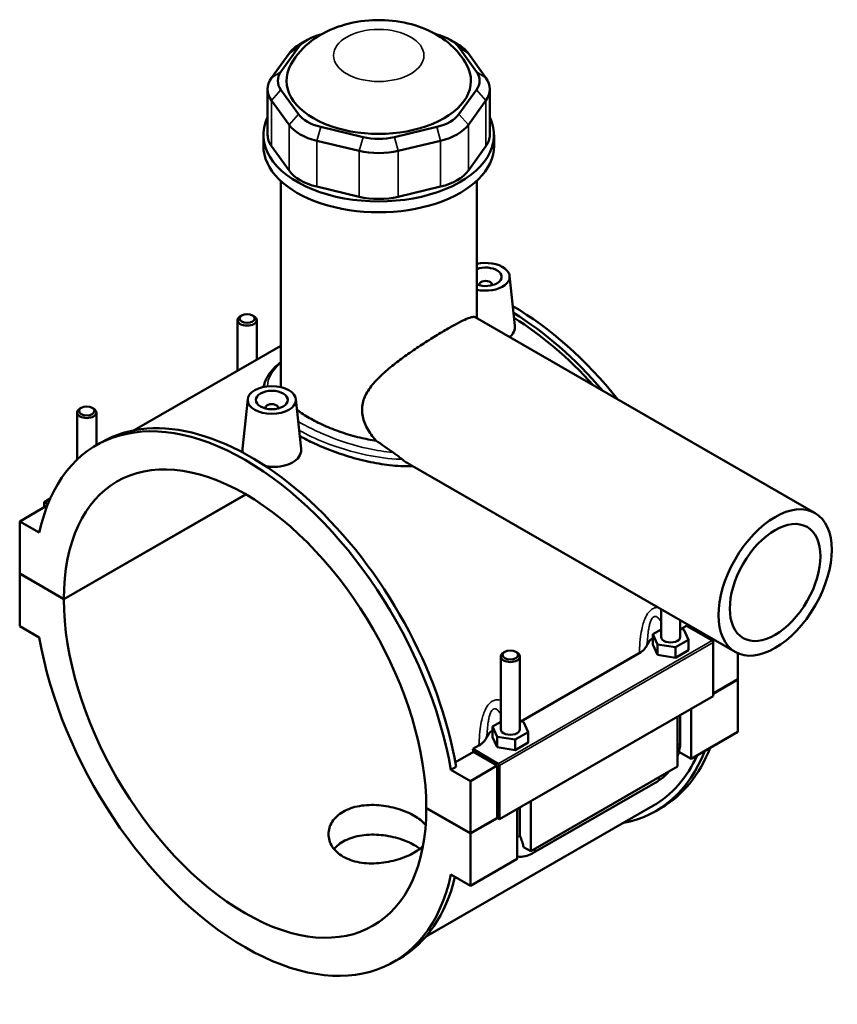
# Model space of a CAD drawing. Header units: millimetres. Extents: x 0 to 898, y -421 to 997.
# Tile 7 of 7: x 612 to 868, y 690 to 997. Entities that reach past the tile are written whole.
import ezdxf

# ---------------------------------------------------------------- set-up
doc = ezdxf.new("R2010")
doc.units = ezdxf.units.MM
doc.layers.add('Visible (ANSI)', color=7, linetype='Continuous', lineweight=50)
doc.layers.add('Visible Narrow (ANSI)', color=7, linetype='Continuous', lineweight=35)

msp = doc.modelspace()

# ---------------------------------------------------------------- linework, layer by layer
at = {"layer": 'Visible (ANSI)'}
for p, q in [((706.4, 992.44), (706.62, 992.493)), ((742.396, 992.493), (742.616, 992.44)), ((702.212, 990.822), (699.941, 989.504)), ((746.804, 990.822), (749.075, 989.504)), ((696.516, 986.54), (691.044, 978.933)), ((694.001, 980.844), (699.472, 988.451)), ((749.544, 988.451), (755.016, 980.844)), ((757.972, 978.933), (752.5, 986.54)), ((689.826, 975.407), (689.826, 961.1)), ((699.472, 967.595), (694.001, 975.202)), ((755.016, 975.202), (749.544, 967.595)), ((759.19, 975.407), (759.19, 961.1)), ((691.044, 971.881), (696.516, 964.274)), ((752.5, 964.274), (757.972, 971.881)), ((719.61, 960.455), (706.4, 963.606)), ((742.616, 963.606), (729.406, 960.455)), ((688.508, 957.715), (688.508, 961.1)), ((705.175, 959.287), (718.385, 956.136)), ((730.631, 956.136), (743.841, 959.287)), ((760.508, 957.715), (760.508, 961.1)), ((696.516, 949.967), (691.044, 957.574)), ((757.972, 957.574), (752.5, 949.967)), ((693.908, 883.193), (693.908, 946.794)), ((755.108, 903.948), (755.108, 946.794)), ((718.385, 941.829), (705.175, 944.98)), ((743.841, 944.98), (730.631, 941.829)), ((765.369, 917.111), (767.029, 901.635)), ((755.884, 914.392), (755.884, 914.206)), ((759.884, 914.392), (759.884, 914.206)), ((680.425, 903.336), (680.425, 887.551)), ((681.722, 904.8), (681.296, 904.553)), ((685.129, 904.8), (685.555, 904.553)), ((686.425, 903.336), (686.425, 891.006)), ((754.663, 904.204), (860.728, 843.126)), ((693.908, 895.315), (648.129, 868.952)), ((631.658, 875.97), (631.233, 875.723)), ((635.066, 875.97), (635.492, 875.723)), ((683.647, 878.672), (681.983, 863.149)), ((689.133, 875.767), (689.133, 875.953)), ((693.133, 875.767), (693.133, 875.953)), ((698.618, 878.672), (700.278, 863.196)), ((630.362, 859.792), (630.362, 874.506)), ((636.362, 864.281), (636.362, 874.506)), ((636.367, 864.284), (638.036, 865.245)), ((734.221, 858.278), (835.776, 799.796)), ((626.22, 816.287), (682.972, 848.969)), ((683.043, 848.928), (626.22, 816.206)), ((620.776, 845.343), (612.432, 840.538)), ((621.969, 847.662), (620.068, 846.567)), ((620.068, 846.567), (621.223, 845.902)), ((620.068, 844.935), (620.068, 846.567)), ((620.962, 845.235), (620.776, 845.343)), ((618.549, 837.015), (612.432, 840.538)), ((612.432, 840.538), (612.432, 824.228)), ((612.432, 824.228), (626.22, 816.287)), ((612.432, 824.146), (612.503, 824.187)), ((612.432, 824.146), (612.432, 807.836)), ((626.22, 816.206), (612.432, 824.146)), ((812.654, 804.476), (812.654, 813.111)), ((818.654, 804.476), (818.654, 809.656)), ((612.432, 807.836), (618.549, 804.313)), ((812.654, 806.82), (810.077, 805.336)), ((810.077, 805.336), (811.572, 802.125)), ((810.077, 802.066), (810.077, 805.336)), ((819.737, 806.827), (818.654, 806.994)), ((818.917, 806.953), (820.639, 807.945)), ((821.231, 803.615), (819.737, 806.827)), ((820.639, 807.945), (828.594, 803.364)), ((821.512, 807.442), (822.005, 807.727)), ((810.077, 802.066), (811.572, 798.855)), ((811.572, 802.125), (817.148, 801.264)), ((811.572, 798.855), (811.572, 802.125)), ((817.148, 801.264), (821.231, 803.615)), ((821.231, 800.345), (821.231, 803.615)), ((829.444, 803.443), (828.845, 803.098)), ((828.948, 802.752), (828.948, 786.033)), ((763.887, 799.825), (763.462, 799.578)), ((767.295, 799.825), (767.721, 799.578)), ((768.854, 778.124), (805.849, 799.428)), ((811.572, 798.855), (817.148, 797.994)), ((817.148, 797.994), (817.148, 801.264)), ((817.148, 797.994), (821.231, 800.345)), ((836.585, 799.387), (836.585, 791.245)), ((762.591, 798.361), (762.591, 775.646)), ((768.591, 798.361), (768.591, 775.646)), ((828.948, 786.847), (836.585, 791.245)), ((836.585, 791.163), (828.948, 786.765)), ((836.514, 791.204), (836.585, 791.163)), ((836.585, 791.163), (836.585, 774.853)), ((828.948, 786.033), (762.197, 747.593)), ((822.018, 782.042), (822.018, 766.465)), ((762.591, 777.991), (760.014, 776.507)), ((769.674, 777.997), (768.591, 778.164)), ((771.168, 774.786), (769.674, 777.997)), ((817.776, 764.022), (817.776, 779.599)), ((818.654, 771.774), (818.654, 780.105)), ((760.014, 776.507), (761.509, 773.296)), ((760.014, 773.237), (760.014, 776.507)), ((767.085, 772.435), (771.168, 774.786)), ((771.168, 771.516), (771.168, 774.786)), ((836.585, 774.853), (822.018, 766.465)), ((760.014, 773.237), (761.509, 770.025)), ((761.509, 770.025), (761.509, 773.296)), ((761.509, 773.296), (767.085, 772.435)), ((767.085, 769.165), (767.085, 772.435)), ((767.085, 769.165), (771.168, 771.516)), ((748.452, 765.37), (754.051, 768.594)), ((753.888, 769.506), (755.786, 770.599)), ((761.843, 764.925), (753.888, 769.506)), ((761.49, 764.311), (754.051, 768.594)), ((761.509, 770.025), (767.085, 769.165)), ((822.018, 766.465), (818.232, 768.645)), ((748.697, 763.99), (747.028, 763.029)), ((753.146, 759.506), (747.028, 763.029)), ((761.49, 764.311), (753.146, 759.506)), ((761.49, 748.001), (761.49, 764.311)), ((762.197, 747.593), (762.197, 764.312)), ((817.776, 764.022), (771.955, 737.635)), ((753.146, 743.196), (753.146, 759.506)), ((772.745, 737.062), (811.494, 759.376)), ((771.955, 753.213), (771.955, 737.635)), ((810.07, 751.726), (739.153, 710.888)), ((739.357, 751.136), (753.146, 743.196)), ((739.357, 751.054), (739.428, 751.095)), ((753.146, 743.114), (739.357, 751.054)), ((767.712, 735.192), (767.712, 750.77)), ((768.591, 751.276), (768.591, 742.945)), ((810.981, 750.146), (812.649, 751.107)), ((753.146, 743.196), (761.49, 748.001)), ((761.561, 747.96), (753.146, 743.114)), ((761.49, 748.001), (762.197, 747.593)), ((753.146, 726.804), (753.146, 743.114)), ((771.955, 737.635), (769.729, 738.917)), ((767.712, 735.192), (753.146, 726.804)), ((747.028, 730.327), (753.146, 726.804)), ((729.211, 703.058), (730.88, 704.019))]:
    msp.add_line(p, q, dxfattribs=at)
for centre, major_axis, ratio, start_param, end_param in [((711.298, 985.63), (-12.8, 0), 0.5758617, 5.1050881, 5.8904862), ((737.718, 985.63), (12.8, 0), 0.5758617, 0.3926991, 1.1780972), ((711.298, 983.014), (-16, 0), 0.5758617, 5.5016397, 5.8904862), ((737.718, 983.014), (-16, 0), 0.5758617, 3.5342917, 3.9231383), ((705.826, 978.023), (-12.8, 0), 0.5758617, 5.8904862, 6.6758844), ((724.508, 978.023), (-28.8, 0), 0.5758617, 5.9743034, 9.7336599), ((743.19, 978.023), (12.8, 0), 0.5758617, 5.8904862, 6.6758844), ((705.826, 975.407), (-16, 0), 0.5758617, 5.8904862, 6.6758844), ((743.19, 975.407), (16, 0), 0.5758617, 5.8904862, 6.6758844), ((724.508, 961.1), (-36, 0), 0.5758617, 6.0117283, 9.696235), ((711.298, 970.416), (-12.8, 0), 0.5758617, 0.3926991, 1.1780972), ((737.718, 970.416), (12.8, 0), 0.5758617, 5.1050881, 5.8904862), ((711.298, 967.8), (16, 0), 0.5758617, 3.5342917, 4.3196899), ((737.718, 967.8), (16, 0), 0.5758617, 5.1050881, 5.8904862), ((705.826, 961.1), (-16, 0), 0.5758617, 0, 0.3926991), ((724.508, 967.265), (-12.8, 0), 0.5758617, 1.1780972, 1.9634954), ((743.19, 961.1), (16, 0), 0.5758617, 5.8904862, 6.2831853), ((724.508, 957.715), (-36, 0), 0.5758617, 0, 3.1415927), ((724.508, 964.649), (16, 0), 0.5758617, 4.3196899, 5.1050881), ((711.298, 953.493), (-16, 0), 0.5758617, 0.3926991, 1.1780972), ((737.718, 953.493), (16, 0), 0.5758617, 5.1050881, 5.8904862), ((724.508, 950.342), (-16, 0), 0.5758617, 1.1780972, 1.9634954), ((757.884, 916.845), (7.5, 0), 0.5758617, 4.3333168, 8.2330538), ((757.884, 916.845), (5, 0), 0.5758617, 4.1239202, 8.4424504), ((757.884, 914.392), (-2, 0), 0.5758617, 2.9729035, 6.4518745), ((766.227, 831.72), (-46.422, 80.613), 0.5780931, 4.9751288, 5.4973988), ((683.425, 903.336), (3, 0), 0.5758617, 2.360047, 7.0647309), ((764.559, 830.759), (46.422, -80.613), 0.5780931, 1.886435, 2.3270289), ((764.559, 830.759), (-45.512, 79.032), 0.5780931, 5.0688831, 5.4653426), ((682.789, 783.671), (-46.422, 80.613), 0.5780931, 4.1456146, 6.8538271), ((633.362, 874.506), (3, 0), 0.5758617, 2.360047, 7.0647309), ((691.133, 875.953), (-2, 0), 0.5758617, 2.9729035, 6.4518745), ((684.458, 784.632), (-46.422, 80.613), 0.5780931, 4.1456146, 6.2831853), ((682.789, 783.671), (-39.923, 69.327), 0.5780931, 3.9295495, 7.0698922), ((682.789, 783.671), (39.923, -69.327), 0.5780931, 3.9295495, 7.0698922), ((682.789, 783.671), (46.422, -80.613), 0.5780931, 4.1456146, 6.8538271), ((815.654, 801.206), (-7.5, 0), 0.5758617, 5.5507827, 6.074402), ((815.654, 804.476), (-3, 0), 0.5758617, 0, 3.1415927), ((828.594, 802.955), (-0.25, 0.433), 0.5780931, 3.9289245, 5.4997209), ((765.591, 798.361), (-3, 0), 0.5758617, 5.5016397, 10.2063236), ((765.591, 772.376), (-7.5, 0), 0.5758617, 5.5507827, 6.074402), ((765.591, 775.646), (-3, 0), 0.5758617, 0, 3.1415927), ((691.133, 788.476), (-45.512, 79.032), 0.5780931, 4.1500197, 4.1612726), ((764.559, 830.759), (46.422, -80.613), 0.5780931, 6.0848308, 6.7174265), ((766.227, 831.72), (46.422, -80.613), 0.5780931, 0, 0.4342412), ((764.559, 830.759), (45.512, -79.032), 0.5780931, 0, 0.3888826), ((761.843, 764.516), (0.25, -0.433), 0.5780931, 0.7873319, 2.3581282), ((684.458, 784.632), (46.422, -80.613), 0.5780931, 0, 0.5446877)]:
    msp.add_ellipse(centre, major_axis=major_axis, ratio=ratio, start_param=start_param, end_param=end_param, dxfattribs=at)
for centre, major_axis, ratio in [((683.425, 903.826), (-2.4, 0), 0.5758617), ((691.133, 878.406), (-7.5, 0), 0.5758617), ((691.133, 878.406), (-5, 0), 0.5758617), ((633.362, 874.997), (-2.4, 0), 0.5758617), ((848.252, 821.461), (-12.476, -21.665), 0.5780931), ((848.252, 821.461), (-9.981, -17.332), 0.5780931), ((765.591, 798.851), (-2.4, 0), 0.5758617)]:
    msp.add_ellipse(centre, major_axis=major_axis, ratio=ratio, dxfattribs=at)
for points, knots in [([(751.945, 983.065), (750.743, 985.234), (749.268, 987.042), (745.68, 990.493), (743.507, 991.947), (738.412, 994.585), (735.448, 995.555), (729.193, 996.836), (725.891, 997.075), (719.324, 996.765), (716.061, 996.223), (709.676, 994.197), (706.535, 992.735), (701.177, 988.655), (698.87, 986.285), (697.097, 983.111), (697.084, 983.088), (697.071, 983.065)], [1.0942801, 1.0942801, 1.0942801, 1.0942801, 1.3248276, 1.3248276, 1.6239352, 1.6239352, 2.0144696, 2.0144696, 2.4379751, 2.4379751, 2.8597503, 2.8597503, 3.2795893, 3.2795893, 3.6156731, 3.6156731, 3.6181089, 3.6181089, 3.6181089, 3.6181089]), ([(723.722, 865.684), (723.297, 866.152), (722.891, 866.636), (721.542, 868.4), (720.736, 869.752), (719.617, 872.527), (719.308, 873.948), (719.308, 876.763), (719.617, 878.118), (720.736, 880.708), (721.542, 881.946), (723.481, 884.334), (724.613, 885.486), (727.05, 887.711), (728.355, 888.784), (730.937, 890.787), (732.31, 891.793), (735.148, 893.785), (736.613, 894.773), (739.511, 896.666), (740.948, 897.575), (743.679, 899.253), (744.972, 900.023), (747.32, 901.375), (748.418, 901.982), (750.371, 903.001), (751.227, 903.412), (752.659, 904.013), (753.237, 904.203), (754.129, 904.36), (754.446, 904.329), (754.663, 904.204)], [-9.3523341, -9.3523341, -9.3523341, -9.3523341, -9.1498318, -9.1498318, -8.6333333, -8.6333333, -8.1168347, -8.1168347, -7.6003361, -7.6003361, -7.0838375, -7.0838375, -6.5673389, -6.5673389, -6.0508404, -6.0508404, -5.5527346, -5.5527346, -5.0546288, -5.0546288, -4.5565231, -4.5565231, -4.0584173, -4.0584173, -3.5603116, -3.5603116, -3.0622058, -3.0622058, -2.5641001, -2.5641001, -2.0713974, -2.0713974, -2.0713974, -2.0713974]), ([(767.028, 901.635), (767.041, 901.516), (767.048, 901.399), (767.053, 900.572), (766.827, 899.813), (766.099, 898.737), (765.758, 898.371), (765.365, 898.041)], [4.77969946, 4.77969946, 4.77969946, 4.77969946, 4.83648748, 4.83648748, 5.18215212, 5.18215212, 5.37808559, 5.37808559, 5.37808559, 5.37808559]), ([(688.6, 882.471), (688.665, 882.895), (688.766, 883.316), (689.174, 884.583), (689.585, 885.407), (690.704, 887.101), (691.44, 887.965), (692.8, 889.293), (693.334, 889.768), (693.908, 890.238)], [19.4232918, 19.4232918, 19.4232918, 19.4232918, 19.6710959, 19.6710959, 20.1798691, 20.1798691, 20.7490534, 20.7490534, 21.0712586, 21.0712586, 21.0712586, 21.0712586]), ([(723.722, 865.684), (722.059, 865.934), (720.353, 866.266), (716.683, 867.143), (714.721, 867.712), (710.951, 868.992), (709.14, 869.704), (705.784, 871.203), (704.239, 871.99), (701.502, 873.566), (700.221, 874.406), (699.055, 875.302), (699.014, 875.334), (698.973, 875.366)], [2.4031634, 2.4031634, 2.4031634, 2.4031634, 2.9045907, 2.9045907, 3.4853211, 3.4853211, 4.0660514, 4.0660514, 4.6467817, 4.6467817, 5.2275121, 5.2275121, 5.2487512, 5.2487512, 5.2487512, 5.2487512]), ([(735.124, 857.758), (733.888, 857.722), (732.636, 857.738), (729.07, 857.914), (726.75, 858.185), (722.269, 858.938), (719.949, 859.447), (715.324, 860.687), (713.018, 861.418), (708.582, 863.026), (706.449, 863.904), (702.813, 865.577), (701.264, 866.361), (699.855, 867.143)], [1.6873395, 1.6873395, 1.6873395, 1.6873395, 2.0596354, 2.0596354, 2.7461805, 2.7461805, 3.4320698, 3.4320698, 4.1179592, 4.1179592, 4.8038485, 4.8038485, 5.3785335, 5.3785335, 5.3785335, 5.3785335]), ([(682.121, 861.982), (682.02, 862.275), (681.97, 862.568), (681.967, 862.95), (681.972, 863.049), (681.983, 863.149)], [4.67698067, 4.67698067, 4.67698067, 4.67698067, 4.83648748, 4.83648748, 4.89172896, 4.89172896, 4.89172896, 4.89172896]), ([(700.277, 863.196), (700.29, 863.079), (700.297, 862.963), (700.303, 862.136), (700.078, 861.377), (699.148, 860.002), (698.443, 859.386), (697.628, 858.917)], [7.54359059, 7.54359059, 7.54359059, 7.54359059, 7.59959581, 7.59959581, 7.94566086, 7.94566086, 8.29172592, 8.29172592, 8.29172592, 8.29172592]), ([(731.794, 859.916), (731.493, 860.152), (731.139, 860.431), (730.378, 861.024), (729.98, 861.33), (729.39, 861.764), (729.19, 861.907), (728.996, 862.041)], [-0.36947416, -0.36947416, -0.36947416, -0.36947416, -0.22000009, -0.22000009, -0.07351991, -0.07351991, 0, 0, 0, 0]), ([(697.628, 858.917), (696.813, 858.447), (695.781, 858.062), (693.52, 857.599), (692.291, 857.519), (690.496, 857.597), (689.828, 857.668), (689.166, 857.778)], [2.76390916, 2.76390916, 2.76390916, 2.76390916, 3.1095738, 3.1095738, 3.45523843, 3.45523843, 3.64884601, 3.64884601, 3.64884601, 3.64884601]), ([(734.221, 858.278), (734.209, 858.285), (734.196, 858.292), (733.371, 858.77), (732.567, 859.311), (731.794, 859.916)], [13.77891776, 13.77891776, 13.77891776, 13.77891776, 13.78411957, 13.78411957, 14.11976021, 14.11976021, 14.11976021, 14.11976021]), ([(805.849, 799.428), (806.497, 799.801), (807.036, 800.232), (807.851, 801.143), (808.138, 801.615), (808.317, 802.101)], [-0.53435447, -0.53435447, -0.53435447, -0.53435447, -0.25890179, -0.25890179, 0, 0, 0, 0]), ([(755.786, 770.599), (756.434, 770.972), (756.973, 771.403), (757.788, 772.314), (758.075, 772.785), (758.254, 773.271)], [-0.53435447, -0.53435447, -0.53435447, -0.53435447, -0.25890179, -0.25890179, 0, 0, 0, 0]), ([(817.776, 767.199), (817.982, 767.756), (818.156, 768.321), (818.526, 769.849), (818.654, 770.817), (818.654, 771.774)], [4.21285195, 4.21285195, 4.21285195, 4.21285195, 4.39822972, 4.39822972, 4.71238898, 4.71238898, 4.71238898, 4.71238898]), ([(811.494, 759.376), (812.323, 759.854), (813.097, 760.448), (814.243, 761.538), (814.651, 761.978), (815.035, 762.443)], [3.14159265, 3.14159265, 3.14159265, 3.14159265, 3.45575192, 3.45575192, 3.64408528, 3.64408528, 3.64408528, 3.64408528]), ([(735.596, 737.175), (734.898, 736.773), (734.109, 736.381), (732.394, 735.654), (731.467, 735.319), (729.536, 734.738), (728.529, 734.492), (726.507, 734.109), (725.491, 733.973), (723.526, 733.814), (722.51, 733.786), (720.487, 733.86), (719.481, 733.962), (717.549, 734.303), (716.622, 734.542), (714.907, 735.143), (714.119, 735.505), (712.723, 736.309), (712.068, 736.778), (710.916, 737.828), (710.418, 738.409), (709.619, 739.64), (709.318, 740.292), (708.922, 741.61), (708.828, 742.278), (708.828, 743.568), (708.922, 744.236), (709.318, 745.555), (709.619, 746.207), (710.418, 747.44), (710.916, 748.022), (712.068, 749.073), (712.723, 749.543), (714.119, 750.347), (714.907, 750.708), (716.622, 751.308), (717.549, 751.546), (719.481, 751.886), (720.487, 751.987), (722.51, 752.06), (723.526, 752.032), (725.49, 751.873), (726.507, 751.737), (728.529, 751.355), (729.536, 751.11), (731.467, 750.531), (732.394, 750.197), (734.109, 749.47), (734.898, 749.078), (736.294, 748.274), (736.948, 747.836), (738.1, 746.911), (738.598, 746.424), (739.053, 745.859), (739.106, 745.79), (739.158, 745.721)], [0, 0, 0, 0, 0.2961561, 0.2961561, 0.5923122, 0.5923122, 0.8884683, 0.8884683, 1.1846243, 1.1846243, 1.4807651, 1.4807651, 1.7769059, 1.7769059, 2.0730467, 2.0730467, 2.3691875, 2.3691875, 2.6653284, 2.6653284, 2.9614692, 2.9614692, 3.25761, 3.25761, 3.5537508, 3.5537508, 3.8499068, 3.8499068, 4.1460629, 4.1460629, 4.442219, 4.442219, 4.7383751, 4.7383751, 5.0345312, 5.0345312, 5.3306873, 5.3306873, 5.6268434, 5.6268434, 5.9229994, 5.9229994, 6.2191402, 6.2191402, 6.515281, 6.515281, 6.8114218, 6.8114218, 7.1075626, 7.1075626, 7.4037035, 7.4037035, 7.6998443, 7.6998443, 7.7408281, 7.7408281, 7.7408281, 7.7408281]), ([(737.356, 738.345), (736.822, 738.762), (736.226, 739.157), (734.898, 739.922), (734.11, 740.312), (732.396, 741.03), (731.469, 741.358), (729.537, 741.923), (728.531, 742.159), (726.508, 742.522), (725.491, 742.648), (723.525, 742.787), (722.509, 742.805), (720.485, 742.713), (719.479, 742.602), (717.547, 742.247), (716.621, 742.003), (714.906, 741.395), (714.118, 741.032), (712.723, 740.228), (712.069, 739.761), (711.157, 738.935), (710.847, 738.612), (710.568, 738.275)], [2.1000279, 2.1000279, 2.1000279, 2.1000279, 2.3676418, 2.3676418, 2.6635926, 2.6635926, 2.9595433, 2.9595433, 3.2554941, 3.2554941, 3.5514448, 3.5514448, 3.8474045, 3.8474045, 4.1433642, 4.1433642, 4.439324, 4.439324, 4.7352837, 4.7352837, 5.0312434, 5.0312434, 5.2040705, 5.2040705, 5.2040705, 5.2040705]), ([(768.591, 742.945), (768.591, 742.845), (768.594, 742.751), (768.606, 742.575), (768.615, 742.493), (768.636, 742.344), (768.649, 742.276), (768.677, 742.155), (768.691, 742.102), (768.721, 742.01), (768.735, 741.971), (768.749, 741.94)], [1.57079633, 1.57079633, 1.57079633, 1.57079633, 1.6466565, 1.6466565, 1.72251668, 1.72251668, 1.79837686, 1.79837686, 1.87423703, 1.87423703, 1.95009721, 1.95009721, 1.95009721, 1.95009721]), ([(768.749, 741.94), (769.003, 741.348), (769.23, 740.759), (769.525, 739.827), (769.638, 739.405), (769.72, 738.969), (769.725, 738.943), (769.729, 738.917)], [0.23169079, 0.23169079, 0.23169079, 0.23169079, 0.41096217, 0.41096217, 0.53797345, 0.53797345, 0.54599916, 0.54599916, 0.54599916, 0.54599916]), ([(738.31, 739.169), (738.068, 738.934), (737.805, 738.703), (736.948, 738.016), (736.294, 737.577), (735.596, 737.175)], [9.03600423, 9.03600423, 9.03600423, 9.03600423, 9.18059411, 9.18059411, 9.4767502, 9.4767502, 9.4767502, 9.4767502]), ([(767.712, 735.977), (767.954, 735.937), (768.196, 735.913), (769.248, 735.865), (770.041, 735.985), (771.475, 736.414), (772.125, 736.705), (772.745, 737.062)], [2.57223819, 2.57223819, 2.57223819, 2.57223819, 2.64878305, 2.64878305, 2.90673289, 2.90673289, 3.14159265, 3.14159265, 3.14159265, 3.14159265])]:
    msp.add_open_spline(points, degree=3, knots=knots, dxfattribs=at)
for points in [[(693.961, 882.406), (693.925, 882.671), (693.908, 882.934), (693.908, 883.193)], [(728.996, 862.041), (727.212, 863.267), (725.451, 864.492), (723.722, 865.684)]]:
    msp.add_open_spline(points, degree=3, dxfattribs=at)
at = {"layer": 'Visible Narrow (ANSI)'}
for p, q in [((699.472, 988.451), (696.516, 986.54)), ((749.544, 988.451), (752.5, 986.54)), ((694.001, 980.844), (691.044, 978.933)), ((755.016, 980.844), (757.972, 978.933)), ((694.001, 975.202), (691.044, 971.881)), ((755.016, 975.202), (757.972, 971.881)), ((691.044, 957.574), (691.044, 971.881)), ((757.972, 971.881), (757.972, 957.574)), ((699.472, 967.595), (696.516, 964.274)), ((749.544, 967.595), (752.5, 964.274)), ((696.516, 964.274), (696.516, 949.967)), ((706.4, 963.606), (705.175, 959.287)), ((742.616, 963.606), (743.841, 959.287)), ((752.5, 949.967), (752.5, 964.274)), ((705.175, 944.98), (705.175, 959.287)), ((719.61, 960.455), (718.385, 956.136)), ((729.406, 960.455), (730.631, 956.136)), ((743.841, 959.287), (743.841, 944.98)), ((718.385, 956.136), (718.385, 941.829)), ((730.631, 941.829), (730.631, 956.136)), ((828.594, 803.364), (761.843, 764.925)), ((762.197, 764.312), (828.948, 802.752))]:
    msp.add_line(p, q, dxfattribs=at)
msp.add_ellipse((724.508, 985.921), major_axis=(-14.11, 0), ratio=0.5758617, dxfattribs=at)
for centre, major_axis, ratio, start_param, end_param in [((815.654, 771.774), (3, 0), 0.5758617, 5.4977871, 6.2831853), ((809.997, 761.976), (1.497, -2.6), 0.5780931, 0, 0.7911844), ((765.591, 742.945), (3, 0), 0.5758617, 5.4977871, 6.2831853), ((771.248, 739.662), (1.497, -2.6), 0.5780931, 0, 0.7911844)]:
    msp.add_ellipse(centre, major_axis=major_axis, ratio=ratio, start_param=start_param, end_param=end_param, dxfattribs=at)
for points, knots in [([(689.815, 882.658), (689.813, 882.71), (689.812, 882.762), (689.8, 885.005), (690.988, 887.182), (693.497, 889.567), (693.699, 889.751), (693.909, 889.936)], [19.1787601, 19.1787601, 19.1787601, 19.1787601, 19.216716, 19.216716, 20.8122582, 20.8122582, 20.9458811, 20.9458811, 20.9458811, 20.9458811]), ([(728.996, 862.041), (726.422, 862.273), (723.815, 862.691), (716.855, 864.209), (712.541, 865.582), (705.172, 868.562), (702.032, 870.11), (699.365, 871.712)], [13.2849275, 13.2849275, 13.2849275, 13.2849275, 14.0749673, 14.0749673, 15.4120754, 15.4120754, 16.5697152, 16.5697152, 16.5697152, 16.5697152]), ([(699.664, 868.924), (702.072, 867.579), (704.796, 866.294), (711.802, 863.519), (716.267, 862.149), (724.281, 860.503), (727.803, 860.047), (731.426, 859.925), (731.61, 859.92), (731.794, 859.916)], [-16.3711042, -16.3711042, -16.3711042, -16.3711042, -15.4120754, -15.4120754, -14.0749673, -14.0749673, -13.0493504, -13.0493504, -12.9943965, -12.9943965, -12.9943965, -12.9943965]), ([(811.659, 813.685), (811.634, 813.685), (811.608, 813.685), (811.251, 813.679), (810.918, 813.623), (810.39, 813.443), (810.191, 813.352), (809.997, 813.241), (809.804, 813.129), (809.616, 812.997), (809.146, 812.602), (808.876, 812.311), (808.387, 811.66), (808.167, 811.302), (807.68, 810.366), (807.437, 809.764), (807.042, 808.568), (806.883, 807.978), (806.541, 806.474), (806.386, 805.55), (806.106, 803.416), (806.002, 802.205), (805.896, 800.476), (805.87, 799.951), (805.849, 799.428)], [-2.4321508, -2.4321508, -2.4321508, -2.4321508, -2.4221485, -2.4221485, -2.2903337, -2.2903337, -2.2081325, -2.2081325, -2.2081325, -2.1259314, -2.1259314, -1.9941165, -1.9941165, -1.8638282, -1.8638282, -1.6739911, -1.6739911, -1.5005063, -1.5005063, -1.2383243, -1.2383243, -0.8974877, -0.8974877, -0.7483585, -0.7483585, -0.7483585, -0.7483585]), ([(808.317, 802.101), (808.359, 802.924), (808.412, 803.741), (808.551, 805.272), (808.634, 805.989), (808.811, 807.133), (808.892, 807.576), (809.093, 808.458), (809.215, 808.894), (809.457, 809.55), (809.565, 809.795), (809.806, 810.224), (809.937, 810.407), (810.166, 810.636), (810.257, 810.707), (810.351, 810.761), (810.445, 810.815), (810.541, 810.852), (810.795, 810.901), (810.955, 810.886), (811.271, 810.777), (811.426, 810.685), (811.8, 810.383), (812.014, 810.141), (812.369, 809.645), (812.515, 809.41), (812.654, 809.158)], [0.9496493, 0.9496493, 0.9496493, 0.9496493, 1.2383243, 1.2383243, 1.5005063, 1.5005063, 1.6739911, 1.6739911, 1.8638282, 1.8638282, 1.9941165, 1.9941165, 2.1259314, 2.1259314, 2.2081325, 2.2081325, 2.2081325, 2.2903337, 2.2903337, 2.4221485, 2.4221485, 2.5524369, 2.5524369, 2.742274, 2.742274, 2.8838144, 2.8838144, 2.8838144, 2.8838144]), ([(762.591, 784.708), (762.559, 784.717), (762.527, 784.726), (762.175, 784.817), (761.848, 784.86), (761.188, 784.849), (760.855, 784.794), (760.327, 784.613), (760.128, 784.523), (759.934, 784.411), (759.74, 784.3), (759.552, 784.167), (759.083, 783.773), (758.813, 783.482), (758.324, 782.831), (758.104, 782.473), (757.617, 781.537), (757.374, 780.934), (756.979, 779.739), (756.82, 779.149), (756.478, 777.645), (756.323, 776.721), (756.042, 774.587), (755.939, 773.375), (755.833, 771.646), (755.807, 771.121), (755.786, 770.599)], [-2.5651255, -2.5651255, -2.5651255, -2.5651255, -2.552055, -2.552055, -2.4217669, -2.4217669, -2.2899522, -2.2899522, -2.207751, -2.207751, -2.207751, -2.1255498, -2.1255498, -1.9937351, -1.9937351, -1.863447, -1.863447, -1.6736101, -1.6736101, -1.5001263, -1.5001263, -1.2379452, -1.2379452, -0.8971099, -0.8971099, -0.747977, -0.747977, -0.747977, -0.747977]), ([(758.254, 773.271), (758.296, 774.094), (758.349, 774.912), (758.488, 776.443), (758.57, 777.159), (758.748, 778.303), (758.829, 778.746), (759.029, 779.629), (759.151, 780.065), (759.394, 780.721), (759.502, 780.966), (759.742, 781.395), (759.874, 781.577), (760.103, 781.806), (760.194, 781.878), (760.288, 781.932), (760.381, 781.986), (760.478, 782.022), (760.732, 782.071), (760.892, 782.056), (761.207, 781.948), (761.363, 781.855), (761.737, 781.554), (761.951, 781.312), (762.306, 780.816), (762.451, 780.581), (762.591, 780.329)], [0.9492678, 0.9492678, 0.9492678, 0.9492678, 1.2379452, 1.2379452, 1.5001263, 1.5001263, 1.6736101, 1.6736101, 1.863447, 1.863447, 1.9937351, 1.9937351, 2.1255498, 2.1255498, 2.207751, 2.207751, 2.207751, 2.2899522, 2.2899522, 2.4217669, 2.4217669, 2.552055, 2.552055, 2.7418919, 2.7418919, 2.8834329, 2.8834329, 2.8834329, 2.8834329])]:
    msp.add_open_spline(points, degree=3, knots=knots, dxfattribs=at)
for points in [[(818.675, 806.991), (818.668, 807.005), (818.661, 807.019), (818.654, 807.033)], [(768.612, 778.161), (768.605, 778.175), (768.598, 778.19), (768.591, 778.204)]]:
    msp.add_open_spline(points, degree=3, dxfattribs=at)

doc.saveas('drawing.dxf')
